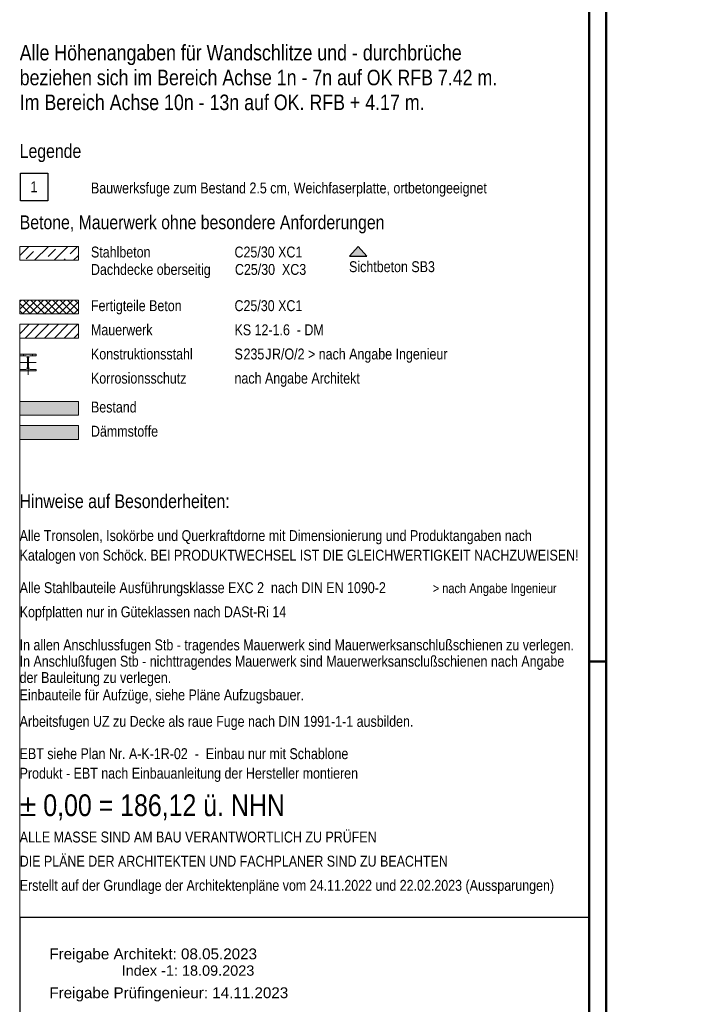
# Model space of a CAD drawing. Header units: millimetres. Extents: x -13 to 146, y -13 to 60.
# Tile 149 of 170: x 71.5 to 81.39, y 9.88 to 24.15. Entities that reach past the tile are written whole.
import ezdxf

# ---------------------------------------------------------------- set-up
doc = ezdxf.new("R2010")
doc.units = ezdxf.units.MM
doc.linetypes.add('DASHDOT', pattern=[1, 0.5, -0.25, 0, -0.25])
doc.layers.add('Achsen', color=7, linetype='Continuous', lineweight=20)
doc.layers.add('Schraffuren', color=7, linetype='Continuous', lineweight=20)
doc.styles.add('Arial', font='arial.ttf')
doc.styles.add('Arial Narrow', font='ARIALN.TTF')

msp = doc.modelspace()

# ---------------------------------------------------------------- hatches: boundary and pattern name
at = {"layer": 'Achsen', "lineweight": 13}
h = msp.add_hatch(dxfattribs=at)
h.set_pattern_fill('bB', color=6, scale=0.01, angle=45, style=0, pattern_type=2)
h.set_pattern_definition([(45, (0, 0), (-0.14142136, 0.14142136), [0.15, -0.1]), (45, (-0.07071, 0.07071), (-0.14142136, 0.14142136), [])])
h.paths.add_polyline_path([(72.35, 20.862124), (72.35, 20.662124), (71.5, 20.662124), (71.5, 20.862124)])
at = {"layer": 'Achsen', "lineweight": 13, "true_color": 0x80ff80}
msp.add_hatch(color=91, dxfattribs=at).paths.add_polyline_path([(76.403636, 20.862124), (76.527595, 20.723581), (76.279677, 20.723581)])
at = {"layer": 'Achsen', "lineweight": 13}
h = msp.add_hatch(dxfattribs=at)
h.set_pattern_fill('FT', color=6, scale=0.01, angle=45, style=0, pattern_type=2)
h.set_pattern_definition([(45, (0, 0), (-0.05303301, 0.05303301), []), (135, (0, 0), (-0.05303301, -0.05303301), [])])
h.paths.add_polyline_path([(71.5, 19.885397), (72.35, 19.885397), (72.35, 20.085397), (71.5, 20.085397)])
h = msp.add_hatch(dxfattribs=at)
h.set_pattern_fill('Mau', color=6, scale=0.01, angle=45, style=0, pattern_type=2)
h.set_pattern_definition([(45, (0, 0), (-0.07071068, 0.07071068), [])])
h.paths.add_polyline_path([(72.35, 19.735397), (72.35, 19.535397), (71.5, 19.535397), (71.5, 19.735397)])
at = {"layer": 'Achsen', "lineweight": 13, "true_color": 0x000000}
msp.add_hatch(color=18, dxfattribs=at).paths.add_polyline_path([(71.5, 19.060329), (71.74, 19.060329), (71.74, 19.082329), (71.6505, 19.082329), (71.650086, 19.082333), (71.649672, 19.082343), (71.649258, 19.082361), (71.648844, 19.082386), (71.648431, 19.082418), (71.648019, 19.082458), (71.647607, 19.082504), (71.647196, 19.082558), (71.646786, 19.082618), (71.646378, 19.082686), (71.64597, 19.08276), (71.645564, 19.082842), (71.645159, 19.082931), (71.644756, 19.083026), (71.644355, 19.083129), (71.643956, 19.083239), (71.643558, 19.083355), (71.643162, 19.083478), (71.642769, 19.083608), (71.642378, 19.083745), (71.641989, 19.083889), (71.641603, 19.084039), (71.64122, 19.084196), (71.640839, 19.084359), (71.640462, 19.084529), (71.640087, 19.084706), (71.639715, 19.084889), (71.639347, 19.085078), (71.638982, 19.085274), (71.63862, 19.085476), (71.638262, 19.085684), (71.637907, 19.085898), (71.637556, 19.086119), (71.637209, 19.086345), (71.636866, 19.086577), (71.636528, 19.086816), (71.636193, 19.08706), (71.635862, 19.08731), (71.635536, 19.087565), (71.635215, 19.087826), (71.634898, 19.088093), (71.634585, 19.088365), (71.634277, 19.088642), (71.633974, 19.088925), (71.633677, 19.089213), (71.633384, 19.089506), (71.633096, 19.089804), (71.632813, 19.090106), (71.632536, 19.090414), (71.632264, 19.090727), (71.631997, 19.091044), (71.631736, 19.091365), (71.631481, 19.091691), (71.631231, 19.092022), (71.630987, 19.092357), (71.630748, 19.092696), (71.630516, 19.093038), (71.63029, 19.093385), (71.630069, 19.093736), (71.629855, 19.094091), (71.629647, 19.094449), (71.629445, 19.094811), (71.629249, 19.095176), (71.62906, 19.095544), (71.628877, 19.095916), (71.6287, 19.096291), (71.62853, 19.096668), (71.628367, 19.097049), (71.62821, 19.097433), (71.62806, 19.097819), (71.627916, 19.098207), (71.627779, 19.098598), (71.627649, 19.098992), (71.627526, 19.099387), (71.62741, 19.099785), (71.6273, 19.100184), (71.627197, 19.100586), (71.627102, 19.100989), (71.627013, 19.101393), (71.626931, 19.101799), (71.626857, 19.102207), (71.626789, 19.102616), (71.626728, 19.103025), (71.626675, 19.103436), (71.626629, 19.103848), (71.626589, 19.10426), (71.626557, 19.104673), (71.626532, 19.105087), (71.626514, 19.105501), (71.626504, 19.105915), (71.6265, 19.106329), (71.6265, 19.254329), (71.626504, 19.254743), (71.626514, 19.255157), (71.626532, 19.255571), (71.626557, 19.255985), (71.626589, 19.256398), (71.626629, 19.25681), (71.626675, 19.257222), (71.626728, 19.257633), (71.626789, 19.258043), (71.626857, 19.258451), (71.626931, 19.258859), (71.627013, 19.259265), (71.627102, 19.25967), (71.627197, 19.260073), (71.6273, 19.260474), (71.62741, 19.260874), (71.627526, 19.261271), (71.627649, 19.261667), (71.627779, 19.26206), (71.627916, 19.262451), (71.62806, 19.26284), (71.62821, 19.263226), (71.628367, 19.263609), (71.62853, 19.26399), (71.6287, 19.264368), (71.628877, 19.264742), (71.62906, 19.265114), (71.629249, 19.265482), (71.629445, 19.265848), (71.629647, 19.266209), (71.629855, 19.266567), (71.630069, 19.266922), (71.63029, 19.267273), (71.630516, 19.26762), (71.630748, 19.267963), (71.630987, 19.268302), (71.631231, 19.268636), (71.631481, 19.268967), (71.631736, 19.269293), (71.631997, 19.269615), (71.632264, 19.269932), (71.632536, 19.270244), (71.632813, 19.270552), (71.633096, 19.270855), (71.633384, 19.271153), (71.633677, 19.271445), (71.633974, 19.271733), (71.634277, 19.272016), (71.634585, 19.272293), (71.634898, 19.272565), (71.635215, 19.272832), (71.635536, 19.273093), (71.635862, 19.273349), (71.636193, 19.273598), (71.636528, 19.273842), (71.636866, 19.274081), (71.637209, 19.274313), (71.637556, 19.27454), (71.637907, 19.27476), (71.638262, 19.274974), (71.63862, 19.275182), (71.638982, 19.275384), (71.639347, 19.27558), (71.639715, 19.275769), (71.640087, 19.275952), (71.640462, 19.276129), (71.640839, 19.276299), (71.64122, 19.276462), (71.641603, 19.276619), (71.641989, 19.276769), (71.642378, 19.276913), (71.642769, 19.27705), (71.643162, 19.27718), (71.643558, 19.277303), (71.643956, 19.27742), (71.644355, 19.277529), (71.644756, 19.277632), (71.645159, 19.277727), (71.645564, 19.277816), (71.64597, 19.277898), (71.646378, 19.277972), (71.646786, 19.27804), (71.647196, 19.278101), (71.647607, 19.278154), (71.648019, 19.2782), (71.648431, 19.27824), (71.648844, 19.278272), (71.649258, 19.278297), (71.649672, 19.278315), (71.650086, 19.278326), (71.6505, 19.278329), (71.74, 19.278329), (71.74, 19.300329), (71.5, 19.300329), (71.5, 19.278329), (71.5895, 19.278329), (71.589914, 19.278326), (71.590328, 19.278315), (71.590742, 19.278297), (71.591156, 19.278272), (71.591569, 19.27824), (71.591981, 19.2782), (71.592393, 19.278154), (71.592804, 19.278101), (71.593214, 19.27804), (71.593622, 19.277972), (71.59403, 19.277898), (71.594436, 19.277816), (71.594841, 19.277727), (71.595244, 19.277632), (71.595645, 19.277529), (71.596044, 19.27742), (71.596442, 19.277303), (71.596838, 19.27718), (71.597231, 19.27705), (71.597622, 19.276913), (71.598011, 19.276769), (71.598397, 19.276619), (71.59878, 19.276462), (71.599161, 19.276299), (71.599538, 19.276129), (71.599913, 19.275952), (71.600285, 19.275769), (71.600653, 19.27558), (71.601018, 19.275384), (71.60138, 19.275182), (71.601738, 19.274974), (71.602093, 19.27476), (71.602444, 19.27454), (71.602791, 19.274313), (71.603134, 19.274081), (71.603472, 19.273842), (71.603807, 19.273598), (71.604138, 19.273349), (71.604464, 19.273093), (71.604785, 19.272832), (71.605102, 19.272565), (71.605415, 19.272293), (71.605723, 19.272016), (71.606026, 19.271733), (71.606323, 19.271445), (71.606616, 19.271153), (71.606904, 19.270855), (71.607187, 19.270552), (71.607464, 19.270244), (71.607736, 19.269932), (71.608003, 19.269615), (71.608264, 19.269293), (71.608519, 19.268967), (71.608769, 19.268636), (71.609013, 19.268302), (71.609252, 19.267963), (71.609484, 19.26762), (71.60971, 19.267273), (71.609931, 19.266922), (71.610145, 19.266567), (71.610353, 19.266209), (71.610555, 19.265848), (71.610751, 19.265482), (71.61094, 19.265114), (71.611123, 19.264742), (71.6113, 19.264368), (71.61147, 19.26399), (71.611633, 19.263609), (71.61179, 19.263226), (71.61194, 19.26284), (71.612084, 19.262451), (71.612221, 19.26206), (71.612351, 19.261667), (71.612474, 19.261271), (71.61259, 19.260874), (71.6127, 19.260474), (71.612803, 19.260073), (71.612898, 19.25967), (71.612987, 19.259265), (71.613069, 19.258859), (71.613143, 19.258451), (71.613211, 19.258043), (71.613272, 19.257633), (71.613325, 19.257222), (71.613371, 19.25681), (71.613411, 19.256398), (71.613443, 19.255985), (71.613468, 19.255571), (71.613486, 19.255157), (71.613496, 19.254743), (71.6135, 19.254329), (71.6135, 19.106329), (71.613496, 19.105915), (71.613486, 19.105501), (71.613468, 19.105087), (71.613443, 19.104673), (71.613411, 19.10426), (71.613371, 19.103848), (71.613325, 19.103436), (71.613272, 19.103025), (71.613211, 19.102616), (71.613143, 19.102207), (71.613069, 19.101799), (71.612987, 19.101393), (71.612898, 19.100989), (71.612803, 19.100586), (71.6127, 19.100184), (71.61259, 19.099785), (71.612474, 19.099387), (71.612351, 19.098992), (71.612221, 19.098598), (71.612084, 19.098207), (71.61194, 19.097819), (71.61179, 19.097433), (71.611633, 19.097049), (71.61147, 19.096668), (71.6113, 19.096291), (71.611123, 19.095916), (71.61094, 19.095544), (71.610751, 19.095176), (71.610555, 19.094811), (71.610353, 19.094449), (71.610145, 19.094091), (71.609931, 19.093736), (71.60971, 19.093385), (71.609484, 19.093038), (71.609252, 19.092696), (71.609013, 19.092357), (71.608769, 19.092022), (71.608519, 19.091691), (71.608264, 19.091365), (71.608003, 19.091044), (71.607736, 19.090727), (71.607464, 19.090414), (71.607187, 19.090106), (71.606904, 19.089804), (71.606616, 19.089506), (71.606323, 19.089213), (71.606026, 19.088925), (71.605723, 19.088642), (71.605415, 19.088365), (71.605102, 19.088093), (71.604785, 19.087826), (71.604464, 19.087565), (71.604138, 19.08731), (71.603807, 19.08706), (71.603472, 19.086816), (71.603134, 19.086577), (71.602791, 19.086345), (71.602444, 19.086119), (71.602093, 19.085898), (71.601738, 19.085684), (71.60138, 19.085476), (71.601018, 19.085274), (71.600653, 19.085078), (71.600285, 19.084889), (71.599913, 19.084706), (71.599538, 19.084529), (71.599161, 19.084359), (71.59878, 19.084196), (71.598397, 19.084039), (71.598011, 19.083889), (71.597622, 19.083745), (71.597231, 19.083608), (71.596838, 19.083478), (71.596442, 19.083355), (71.596044, 19.083239), (71.595645, 19.083129), (71.595244, 19.083026), (71.594841, 19.082931), (71.594436, 19.082842), (71.59403, 19.08276), (71.593622, 19.082686), (71.593214, 19.082618), (71.592804, 19.082558), (71.592393, 19.082504), (71.591981, 19.082458), (71.591569, 19.082418), (71.591156, 19.082386), (71.590742, 19.082361), (71.590328, 19.082343), (71.589914, 19.082333), (71.5895, 19.082329), (71.5, 19.082329)])
at = {"layer": 'Achsen', "lineweight": 13, "true_color": 0xe9e9e9}
msp.add_hatch(color=254, dxfattribs=at).paths.add_polyline_path([(71.5, 18.416743), (72.35, 18.416743), (72.35, 18.616743), (71.5, 18.616743)])
at = {"layer": 'Achsen', "lineweight": 13, "true_color": 0xe0ddbe}
msp.add_hatch(color=254, dxfattribs=at).paths.add_polyline_path([(72.35, 18.266743), (72.35, 18.066743), (71.5, 18.066743), (71.5, 18.266743)])

# ---------------------------------------------------------------- linework, layer by layer
at = {"color": 4, "linetype": 'Continuous', "lineweight": 50}
for p, q in [((80, 0), (80, 42.05)), ((79.75, 0.25), (79.75, 41.8))]:
    msp.add_line(p, q, dxfattribs=at)
at = {"color": 9, "linetype": 'Continuous', "lineweight": 0}
msp.add_line((71.5, 8.4), (71.5, 19.655921), dxfattribs=at)
at = {"color": 3, "linetype": 'Continuous', "lineweight": 25}
for p, q in [((79.75, 8.6), (79.75, 18.931111)), ((71.5, 11.148099), (79.75, 11.148099)), ((71.5, 11.148099), (71.5, 8.6))]:
    msp.add_line(p, q, dxfattribs=at)
at = {"color": 4, "linetype": 'Continuous', "lineweight": 50, "ltscale": 0.5}
msp.add_line((80, 14.85), (79.75, 14.85), dxfattribs=at)
at = {"layer": 'Achsen', "color": 3, "linetype": 'Continuous', "lineweight": 25}
for p, q in [((71.509127, 21.521886), (71.509127, 21.921886)), ((71.509127, 21.921886), (71.909127, 21.921886)), ((71.909127, 21.921886), (71.909127, 21.521886)), ((71.909127, 21.521886), (71.509127, 21.521886)), ((76.403636, 20.862124), (76.279677, 20.723581)), ((76.403636, 20.862124), (76.527595, 20.723581)), ((76.279677, 20.723581), (76.527595, 20.723581))]:
    msp.add_line(p, q, dxfattribs=at)
at = {"layer": 'Achsen', "color": 5, "linetype": 'Continuous', "lineweight": 18}
for p, q in [((72.35, 20.862124), (71.5, 20.862124)), ((71.5, 20.862124), (71.5, 20.662124)), ((72.35, 20.662124), (72.35, 20.862124)), ((71.5, 20.662124), (72.35, 20.662124)), ((72.35, 20.085397), (71.5, 20.085397)), ((71.5, 20.085397), (71.5, 19.885397)), ((72.35, 19.885397), (72.35, 20.085397)), ((71.5, 19.885397), (72.35, 19.885397)), ((72.35, 19.735397), (71.5, 19.735397)), ((71.5, 19.735397), (71.5, 19.535397)), ((72.35, 19.535397), (72.35, 19.735397)), ((71.5, 19.535397), (72.35, 19.535397)), ((71.5, 19.300329), (71.74, 19.300329)), ((71.5, 19.300329), (71.5, 19.278329)), ((71.5, 19.278329), (71.5895, 19.278329)), ((71.6135, 19.106329), (71.6135, 19.254329)), ((71.6265, 19.106329), (71.6265, 19.254329)), ((71.74, 19.278329), (71.6505, 19.278329)), ((71.74, 19.300329), (71.74, 19.278329)), ((71.5, 19.082329), (71.5895, 19.082329)), ((71.5, 19.082329), (71.5, 19.060329)), ((71.5, 19.060329), (71.74, 19.060329)), ((71.74, 19.082329), (71.6505, 19.082329)), ((71.74, 19.082329), (71.74, 19.060329)), ((72.35, 18.616743), (71.5, 18.616743)), ((71.5, 18.616743), (71.5, 18.416743)), ((72.35, 18.416743), (72.35, 18.616743)), ((71.5, 18.416743), (72.35, 18.416743)), ((72.35, 18.266743), (71.5, 18.266743)), ((71.5, 18.266743), (71.5, 18.066743)), ((72.35, 18.066743), (72.35, 18.266743)), ((71.5, 18.066743), (72.35, 18.066743))]:
    msp.add_line(p, q, dxfattribs=at)
at = {"layer": 'Achsen', "color": 9, "linetype": 'Continuous', "lineweight": 0}
for p, q in [((71.554, 19.300329), (71.554, 19.278329)), ((71.6035, 19.254329), (71.6365, 19.254329)), ((71.686, 19.300329), (71.686, 19.278329)), ((71.6035, 19.106329), (71.6365, 19.106329))]:
    msp.add_line(p, q, dxfattribs=at)
at = {"layer": 'Achsen', "color": 9, "linetype": 'DASHDOT', "lineweight": 0, "ltscale": 0.5}
for p, q in [((71.62, 19.000329), (71.62, 19.360329)), ((71.74, 19.180329), (71.5, 19.180329))]:
    msp.add_line(p, q, dxfattribs=at)
at = {"layer": 'Achsen', "color": 5, "linetype": 'Continuous', "lineweight": 18}
for centre, start, end in [((71.5895, 19.254329), 0, 90), ((71.6505, 19.254329), 90, 180), ((71.5895, 19.106329), 270, 0), ((71.6505, 19.106329), 180, 270)]:
    msp.add_arc(centre, 0.024, start, end, dxfattribs=at)

# ---------------------------------------------------------------- texts
at = {"color": 4, "lineweight": 50, "style": 'Arial Narrow'}
for s, p in [('Alle Höhenangaben für Wandschlitze und - durchbrüche', (71.5, 23.556923)), ('beziehen sich im Bereich Achse 1n - 7n auf OK RFB 7.42 m.', (71.5, 23.196923)), ('Im Bereich Achse 10n - 13n auf OK. RFB + 4.17 m.', (71.5, 22.836923))]:
    msp.add_text(s, height=0.225, dxfattribs=at).set_placement(p)
at = {"color": 1, "lineweight": 70, "style": 'Arial Narrow'}
msp.add_text('± 0,00 = 186,12 ü. NHN', height=0.315, dxfattribs=at).set_placement((71.5, 12.610472))
at = {"color": 2, "lineweight": 35, "style": 'Arial Narrow'}
msp.add_text('Erstellt auf der Grundlage der Architektenpläne vom 24.11.2022 und 22.02.2023 (Aussparungen)', height=0.1575, dxfattribs=at).set_placement((71.5, 11.528901))
at = {"color": 3, "lineweight": 25, "style": 'Arial'}
for s, p in [('Freigabe Architekt: 08.05.2023', (71.92969, 10.536216)), ('Freigabe Prüfingenieur: 14.11.2023', (71.92969, 9.973074))]:
    msp.add_text(s, height=0.1575, dxfattribs=at).set_placement(p)
at = {"layer": 'Achsen', "color": 2, "lineweight": 35, "style": 'Arial Narrow'}
for s, height, p in [('Legende', 0.2, (71.5, 22.144446)), ('1', 0.1575, (71.656474, 21.647621)), ('Bauwerksfuge zum Bestand 2.5 cm, Weichfaserplatte, ortbetongeeignet', 0.1575, (72.53246, 21.630647)), ('Betone, Mauerwerk ohne besondere Anforderungen', 0.2, (71.5, 21.112125)), ('Stahlbeton', 0.1575, (72.53246, 20.702497)), ('C25/30 XC1', 0.1575, (74.61263, 20.702497)), ('Dachdecke oberseitig       C25/30  XC3', 0.1575, (72.53246, 20.450497)), ('Sichtbeton SB3', 0.1575, (76.272386, 20.490247)), ('Fertigteile Beton', 0.1575, (72.53246, 19.92577)), ('C25/30 XC1', 0.1575, (74.61263, 19.92577)), ('Mauerwerk', 0.1575, (72.53246, 19.57577)), ('KS 12-1.6  - DM', 0.1575, (74.61263, 19.575772)), ('Konstruktionsstahl', 0.1575, (72.53246, 19.225769)), ('R/O/2 > nach Angabe Ingenieur', 0.1575, (75.15564, 19.225771)), ('S', 0.1575, (74.61263, 19.225771)), ('235', 0.1575, (74.74313, 19.225771)), ('J', 0.1575, (75.05859, 19.225771)), ('Korrosionsschutz', 0.1575, (72.53246, 18.87577)), ('nach Angabe Architekt', 0.1575, (74.61263, 18.875772)), ('Bestand', 0.1575, (72.53246, 18.457115)), ('Dämmstoffe', 0.1575, (72.53246, 18.107115)), ('Hinweise auf Besonderheiten:', 0.2, (71.498599, 17.07239)), ('Alle Tronsolen, Isokörbe und Querkraftdorne mit Dimensionierung und Produktangaben nach', 0.1575, (71.498599, 16.595331)), ('Katalogen von Schöck. BEI PRODUKTWECHSEL IST DIE GLEICHWERTIGKEIT NACHZUWEISEN!', 0.1575, (71.498599, 16.311831)), ('Alle Stahlbauteile Ausführungsklasse EXC 2  nach DIN EN 1090-2', 0.1575, (71.5, 15.840681)), ('Kopfplatten nur in Güteklassen nach DASt-Ri 14', 0.1575, (71.5, 15.490681)), ('Einbauteile für Aufzüge, siehe Pläne Aufzugsbauer.', 0.1575, (71.498599, 14.287595)), ('Arbeitsfugen UZ zu Decke als raue Fuge nach DIN 1991-1-1 ausbilden.', 0.1575, (71.498599, 13.90433)), ('EBT siehe Plan Nr. A-K-1R-02  -  Einbau nur mit Schablone', 0.1575, (71.498599, 13.436487)), ('Produkt - EBT nach Einbauanleitung der Hersteller montieren', 0.1575, (71.498599, 13.152987)), ('ALLE MASSE SIND AM BAU VERANTWORTLICH ZU PRÜFEN', 0.1575, (71.5, 12.228896)), ('DIE PLÄNE DER ARCHITEKTEN UND FACHPLANER SIND ZU BEACHTEN', 0.1575, (71.5, 11.878901))]:
    msp.add_text(s, height=height, dxfattribs=at).set_placement(p)
at = {"layer": 'Achsen', "color": 9, "lineweight": 0, "style": 'Arial Narrow'}
msp.add_text('> nach Angabe Ingenieur', height=0.14, dxfattribs=at).set_placement((77.48354, 15.840686))
at = {"layer": 'Achsen', "color": 2, "lineweight": 35, "insert": (71.498599, 15.169224), "char_height": 0.1575, "attachment_point": 1, "line_spacing_factor": 0.9, "style": 'Arial Narrow'}
msp.add_mtext('In allen Anschlussfugen Stb - tragendes Mauerwerk sind Mauerwerksanschlußschienen zu verlegen.{\\P}In Anschlußfugen Stb - nichttragendes Mauerwerk sind Mauerwerksansclußschienen nach Angabe{\\P}der Bauleitung zu verlegen.', dxfattribs=at)

# ---------------------------------------------------------------- next in the draw order: texts
at = {"layer": 'Schraffuren', "color": 3, "lineweight": 25, "insert": (71.92969, 10.296216), "char_height": 0.15, "attachment_point": 7, "line_spacing_factor": 0.9, "style": 'Arial', "bg_fill": 3, "box_fill_scale": 1.2, "bg_fill_color": 256, "bg_fill_true_color": 13158600, "bg_fill_transparency": 0}
msp.add_mtext('                  Index -1: 18.09.2023', dxfattribs=at)

doc.saveas('drawing.dxf')
